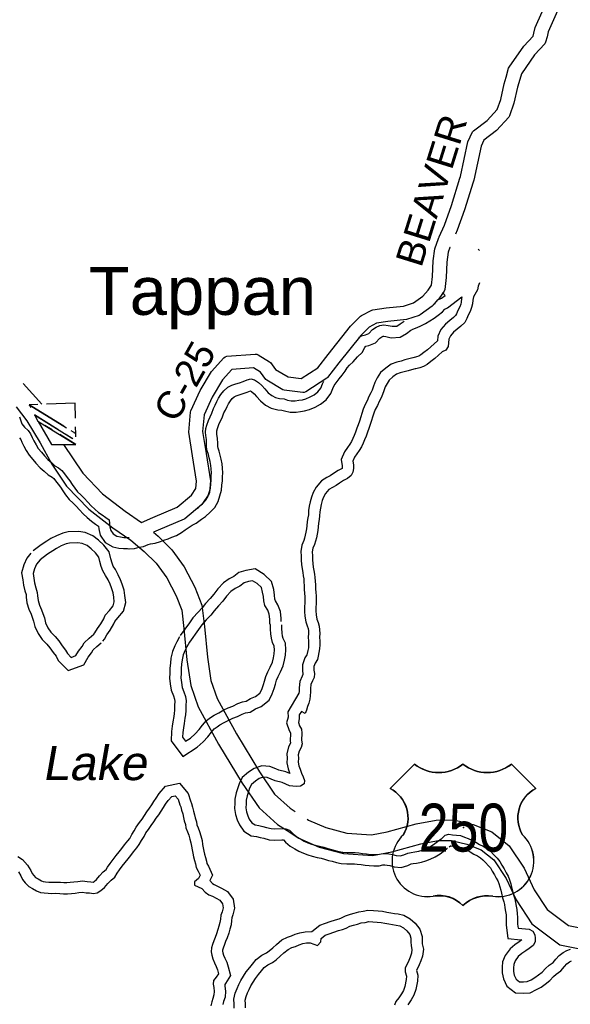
# Model space of a CAD drawing. Header units: feet. Extents: x 2324188 to 2324820, y 186207 to 186678.
# Tile 21 of 41: x 2324373 to 2324405, y 186492 to 186548. Entities that reach past the tile are written whole.
import ezdxf
from ezdxf.enums import TextEntityAlignment as Align

# ---------------------------------------------------------------- set-up
doc = ezdxf.new("R2010")
doc.units = ezdxf.units.FT
doc.header["$MEASUREMENT"] = 0
doc.linetypes.add('CENTERX2', pattern=[4, 2.5, -0.5, 0.5, -0.5])
doc.linetypes.add('waterex', pattern=[0])
for name, color, linetype in [('61', 7, 'Continuous'), ('62', 7, 'Continuous'), ('INCORPORATION', 3, 'Continuous'), ('MTEXT', 2, 'Continuous'), ('RD_X_Cells', 7, 'Continuous'), ('RT-MKR', 7, 'Continuous'), ('UT_X_Water', 133, 'waterex')]:
    doc.layers.add(name, color=color, linetype=linetype)
doc.styles.add('ARIAL', font='arial.ttf')
doc.styles.add('ROAD', font='arial.ttf', dxfattribs={"height": 400})
doc.styles.get("Standard").update_dxf_attribs({"font": 'arial.ttf'})
doc.styles.add('WATER', font='arial.ttf', dxfattribs={"oblique": 10, "height": 500})

# ---------------------------------------------------------------- blocks, each defined once
blk = doc.blocks.new('US3')
at = {"layer": '61', "color": 0, "linetype": 'Continuous'}
blk.add_lwpolyline([(-565, 888), (-874, 579), (-874, 579, -0.432186), (-706, -10), (-706, -10, 0.738096), (-328, -790), (-328, -790, -0.260744), (50, -908), (50, -908, -0.243707), (428, -790), (428, -790, 0.738096), (806, -10), (806, -10, -0.432186), (973, 579), (973, 579), (664, 888), (664, 888, -0.346154), (50, 888), (50, 888, -0.346154), (-565, 888)], format="xyb", close=True, dxfattribs=at)
at = {"layer": '61', "color": 0}
blk.add_point((57, 82), dxfattribs=at)
at = {"layer": '62', "color": 0, "linetype": 'Continuous'}
for p, q in [((-565, 888), (-874, 579)), ((973, 579), (664, 888))]:
    blk.add_line(p, q, dxfattribs=at)
for centre, major_axis, start_param, end_param in [((-258, 1278), (0, 497), 2.475104, 3.808081), ((357, 1278), (0, 497), 2.475104, 3.808081), ((-1067, 206), (0, 420), 4.173388, 5.805154), ((1166, 206), (420, 0), 2.048828, 3.680594), ((-397, -341), (453, 0), 2.321367, 4.864724), ((496, -341), (0, 453), 2.989258, 5.532614), ((-245, -1186), (0, 406), 5.470171, 6.49043), ((352, -1213), (0, 430), 6.107976, 7.064164)]:
    blk.add_ellipse(centre, major_axis=major_axis, ratio=1, start_param=start_param, end_param=end_param, dxfattribs=at)

msp = doc.modelspace()

# ---------------------------------------------------------------- linework, layer by layer
at = {"layer": 'RD_X_Cells'}
for points in [[(2324384.984, 186528.916), (2324386.601, 186529.043), (2324386.682, 186529.032), (2324386.76, 186529.004), (2324387.414, 186528.604), (2324387.471, 186528.551), (2324387.758, 186528.152), (2324388.472, 186527.732), (2324389.215, 186527.642), (2324390.171, 186528.261), (2324390.752, 186529.013), (2324392.034, 186530.631), (2324392.611, 186531.204), (2324392.661, 186531.24), (2324393.26, 186531.544), (2324393.32, 186531.563), (2324394.077, 186531.675), (2324395.062, 186531.782), (2324395.635, 186531.967), (2324396.175, 186532.354), (2324396.462, 186532.686), (2324396.662, 186532.971), (2324396.723, 186533.478), (2324396.755, 186534.369), (2324396.855, 186535.058), (2324397.066, 186535.645), (2324397.068, 186535.659), (2324397.07, 186535.664), (2324397.07, 186535.665), (2324397.083, 186535.694), (2324397.095, 186535.728), (2324397.104, 186535.74), (2324397.407, 186536.418), (2324397.795, 186537.533), (2324398.287, 186539.1), (2324398.315, 186539.19), (2324398.742, 186541.178), (2324399.009, 186541.736), (2324399.067, 186541.808), (2324399.843, 186542.401), (2324400.418, 186543.025), (2324400.615, 186543.596), (2324400.809, 186544.484), (2324400.917, 186544.862), (2324401.065, 186545.378), (2324401.093, 186545.437), (2324401.93, 186546.636), (2324402.46, 186547.208), (2324402.507, 186547.378), (2324402.587, 186547.705), (2324403.31, 186549.352)], [(2324404.011, 186548.999), (2324403.331, 186547.453), (2324403.265, 186547.181), (2324403.177, 186546.862), (2324403.131, 186546.78), (2324402.541, 186546.144), (2324401.791, 186545.069), (2324401.698, 186544.745), (2324401.698, 186544.745), (2324401.568, 186544.292), (2324401.37, 186543.384), (2324401.118, 186542.654), (2324401.076, 186542.584), (2324400.372, 186541.82), (2324399.654, 186541.271), (2324399.488, 186540.923), (2324399.073, 186538.99), (2324399.034, 186538.865), (2324398.538, 186537.287), (2324398.135, 186536.13), (2324398.033, 186535.902)], [(2324397.722, 186535.137), (2324397.716, 186535.138), (2324397.619, 186534.868), (2324397.536, 186534.299), (2324397.505, 186533.416), (2324397.421, 186532.731), (2324397.387, 186532.641), (2324397.08, 186532.204), (2324396.706, 186531.772), (2324396.017, 186531.277), (2324395.963, 186531.25), (2324395.226, 186531.013), (2324394.177, 186530.898), (2324393.529, 186530.802), (2324393.097, 186530.583), (2324392.618, 186530.108), (2324391.369, 186528.53), (2324390.729, 186527.703), (2324390.681, 186527.658), (2324389.483, 186526.883), (2324389.398, 186526.852), (2324389.307, 186526.842), (2324388.256, 186526.969), (2324388.18, 186526.995), (2324387.255, 186527.54), (2324387.195, 186527.594), (2324386.904, 186527.998), (2324386.494, 186528.249), (2324385.253, 186528.151), (2324384.736, 186527.571), (2324384.142, 186526.583), (2324383.673, 186525.559), (2324383.592, 186524.606), (2324383.794, 186523.354), (2324384.039, 186521.803), (2324383.977, 186521.132), (2324383.944, 186521.039), (2324383.542, 186520.445), (2324382.583, 186519.631), (2324382.532, 186519.6), (2324381.053, 186518.977), (2324380.784, 186518.857)], [(2324380.098, 186519.409), (2324380.742, 186519.695), (2324382.145, 186520.286), (2324382.954, 186520.973), (2324383.211, 186521.353), (2324383.25, 186521.778), (2324383.021, 186523.231), (2324382.803, 186524.576), (2324382.902, 186525.727), (2324382.919, 186525.792), (2324383.448, 186526.949), (2324384.103, 186528.038), (2324384.806, 186528.827), (2324384.889, 186528.883), (2324384.984, 186528.916)]]:
    msp.add_lwpolyline(points, dxfattribs=at)
at = {"layer": 'RD_X_Cells', "color": 2, "linetype": 'Continuous'}
for points in [[(2324373.341, 186527.36), (2324374.403, 186526.168)], [(2324372.954, 186526.029), (2324373.552, 186525.233), (2324374.322, 186523.97), (2324374.988, 186522.743), (2324375.83, 186521.497), (2324377.087, 186520.173), (2324378.471, 186519.111), (2324379.491, 186518.401), (2324380.264, 186517.763), (2324380.937, 186517.079), (2324381.547, 186516.256), (2324382.082, 186515.226), (2324382.407, 186514.399), (2324382.523, 186513.352), (2324382.697, 186511.562), (2324382.922, 186510.099), (2324383.347, 186508.88), (2324384.501, 186506.739), (2324385.847, 186504.517), (2324386.814, 186503.109), (2324387.875, 186502.15), (2324388.411, 186501.802), (2324389.084, 186501.36), (2324390.244, 186500.857), (2324391.644, 186500.496), (2324393.292, 186500.372), (2324394.4, 186500.576), (2324396.05, 186501.037), (2324397.045, 186501.232), (2324397.801, 186501.242), (2324398.687, 186501.024), (2324399.506, 186500.698), (2324400.229, 186500.123), (2324400.928, 186499.07), (2324401.5, 186497.84), (2324402.395, 186496.476), (2324403.984, 186495.268), (2324406.093, 186494.851)], [(2324375.648, 186523.863), (2324376.748, 186522.235), (2324377.875, 186521.049), (2324379.165, 186520.059), (2324380.098, 186519.409)], [(2324380.784, 186518.857), (2324381.059, 186518.63), (2324381.832, 186517.844), (2324382.546, 186516.88), (2324383.152, 186515.713), (2324383.557, 186514.683), (2324383.691, 186513.474), (2324383.863, 186511.708), (2324384.067, 186510.384), (2324384.425, 186509.355), (2324385.52, 186507.322), (2324386.834, 186505.154), (2324387.704, 186503.888), (2324388.593, 186503.084), (2324388.88, 186502.897)], [(2324389.557, 186502.454), (2324389.644, 186502.397), (2324390.626, 186501.971), (2324391.836, 186501.659), (2324393.229, 186501.555), (2324394.136, 186501.722), (2324395.778, 186502.181), (2324396.923, 186502.405), (2324397.936, 186502.418), (2324399.046, 186502.145), (2324400.101, 186501.725), (2324401.104, 186500.927), (2324401.956, 186499.646), (2324402.529, 186498.413), (2324403.266, 186497.289), (2324404.478, 186496.368), (2324406.091, 186496.048), (2324408.554, 186496.545), (2324411.306, 186497.493), (2324413.339, 186498.203)]]:
    msp.add_lwpolyline(points, dxfattribs=at)
at = {"layer": 'UT_X_Water'}
for points in [[(2324399.316, 186535.029), (2324399.388, 186534.98), (2324399.399, 186534.954)], [(2324399.4, 186533.116), (2324399.328, 186532.918), (2324399.281, 186532.706), (2324399.063, 186532.313), (2324399.016, 186532.117), (2324399, 186531.905), (2324398.954, 186531.701), (2324398.86, 186531.482), (2324398.759, 186531.27), (2324398.681, 186531.074), (2324398.556, 186530.838), (2324398.329, 186530.634), (2324398.118, 186530.469), (2324397.915, 186530.288), (2324397.743, 186530.092), (2324397.657, 186529.896), (2324397.634, 186529.684), (2324397.618, 186529.464), (2324397.486, 186529.26), (2324397.274, 186529.174), (2324397.063, 186528.977), (2324396.844, 186528.788), (2324396.626, 186528.616), (2324396.415, 186528.451), (2324396.196, 186528.332), (2324395.992, 186528.262), (2324395.773, 186528.198), (2324395.734, 186528.191)], [(2324395.46, 186530.386), (2324395.588, 186530.47), (2324395.751, 186530.521), (2324396.022, 186530.629), (2324396.313, 186530.78), (2324396.568, 186530.934), (2324396.811, 186531.084), (2324397.042, 186531.273), (2324397.287, 186531.454), (2324397.424, 186531.609), (2324397.57, 186531.676), (2324398.4, 186532.318)], [(2324398.4, 186532.318), (2324398.375, 186532.216), (2324398.36, 186532.002), (2324398.337, 186531.902), (2324398.271, 186531.748), (2324398.167, 186531.529), (2324398.094, 186531.345), (2324398.039, 186531.242), (2324397.913, 186531.129), (2324397.704, 186530.965), (2324397.455, 186530.744), (2324397.191, 186530.442), (2324397.026, 186530.064), (2324396.996, 186529.797), (2324396.632, 186529.458), (2324396.433, 186529.287), (2324396.226, 186529.123), (2324396.06, 186528.993), (2324395.934, 186528.925), (2324395.796, 186528.877), (2324395.62, 186528.826), (2324395.606, 186528.824)], [(2324396.761, 186531.869), (2324396.849, 186531.933), (2324397.028, 186532.137), (2324397.232, 186532.232), (2324397.435, 186532.389), (2324397.287, 186532.556)], [(2324392.504, 186529.991), (2324392.649, 186530.091), (2324392.884, 186530.146), (2324393.087, 186530.225), (2324393.298, 186530.445), (2324393.501, 186530.578), (2324393.705, 186530.681), (2324393.947, 186530.72), (2324394.182, 186530.674), (2324394.409, 186530.627), (2324394.675, 186530.643), (2324394.878, 186530.761), (2324395.105, 186530.926)], [(2324379.405, 186517.914), (2324379.699, 186517.919), (2324379.966, 186518.003), (2324380.224, 186518.04), (2324380.479, 186518.155), (2324380.614, 186518.188), (2324380.89, 186518.224), (2324381.179, 186518.328), (2324381.377, 186518.402), (2324381.618, 186518.477), (2324381.834, 186518.569), (2324382.094, 186518.663), (2324382.385, 186518.837), (2324382.604, 186518.998), (2324382.833, 186519.153), (2324383.004, 186519.266), (2324383.227, 186519.382), (2324383.527, 186519.598), (2324383.765, 186519.754), (2324384.026, 186519.996), (2324384.285, 186520.278), (2324384.488, 186520.621), (2324384.578, 186520.945), (2324384.676, 186521.26), (2324384.695, 186521.552), (2324384.72, 186521.79), (2324384.728, 186522.025), (2324384.745, 186522.244), (2324384.734, 186522.527), (2324384.705, 186522.769), (2324384.658, 186523.031), (2324384.598, 186523.261), (2324384.544, 186523.488), (2324384.479, 186523.663), (2324384.468, 186523.753), (2324384.468, 186523.933), (2324384.449, 186524.231), (2324384.411, 186524.45), (2324384.406, 186524.567), (2324384.413, 186524.658), (2324384.451, 186524.778), (2324384.527, 186525.008), (2324384.601, 186525.181), (2324384.713, 186525.399), (2324384.807, 186525.673), (2324384.893, 186525.84), (2324384.987, 186526.044), (2324385.069, 186526.203), (2324385.175, 186526.372), (2324385.274, 186526.507), (2324385.386, 186526.603), (2324385.499, 186526.66), (2324385.679, 186526.715), (2324385.903, 186526.782), (2324386.134, 186526.862), (2324386.323, 186526.938), (2324386.379, 186526.896), (2324386.531, 186526.774), (2324386.664, 186526.622), (2324386.889, 186526.36), (2324387.182, 186526.126), (2324387.515, 186525.954), (2324387.879, 186525.86), (2324388.115, 186525.838), (2324388.268, 186525.791), (2324388.585, 186525.71), (2324388.934, 186525.723), (2324389.183, 186525.76), (2324389.412, 186525.796), (2324389.701, 186525.863), (2324390.025, 186526.011), (2324390.314, 186526.171), (2324390.644, 186526.42), (2324390.908, 186526.778), (2324391.025, 186527.081), (2324391.103, 186527.249), (2324391.21, 186527.389), (2324391.397, 186527.617), (2324391.556, 186527.841), (2324391.726, 186528.054), (2324391.851, 186528.26), (2324391.97, 186528.41), (2324392.188, 186528.6), (2324392.437, 186528.875), (2324392.711, 186529.129), (2324392.857, 186529.412), (2324392.901, 186529.48), (2324392.914, 186529.489), (2324393.075, 186529.527), (2324393.454, 186529.674), (2324393.714, 186529.945), (2324393.825, 186530.018), (2324393.907, 186530.059), (2324393.936, 186530.064), (2324394.054, 186530.04), (2324394.363, 186529.977), (2324394.867, 186530.008), (2324395.231, 186530.219), (2324395.485, 186530.404)], [(2324395.593, 186528.821), (2324395.367, 186528.77), (2324395.135, 186528.707), (2324394.924, 186528.639), (2324394.68, 186528.579), (2324394.362, 186528.456), (2324394.062, 186528.243), (2324393.755, 186527.981), (2324393.563, 186527.679), (2324393.426, 186527.415), (2324393.338, 186527.157), (2324393.268, 186526.981), (2324393.198, 186526.816), (2324393.088, 186526.619), (2324392.987, 186526.374), (2324392.868, 186526.16), (2324392.758, 186525.889), (2324392.542, 186525.213), (2324392.467, 186524.992), (2324392.4, 186524.798), (2324392.318, 186524.58), (2324392.242, 186524.382), (2324392.175, 186524.214), (2324392.089, 186524.041), (2324392.003, 186523.896), (2324391.86, 186523.707), (2324391.692, 186523.444), (2324391.507, 186523.009), (2324391.56, 186522.644), (2324391.563, 186522.545), (2324391.555, 186522.5), (2324391.519, 186522.472), (2324391.325, 186522.381), (2324391.059, 186522.206), (2324390.872, 186522.082), (2324390.688, 186521.976), (2324390.371, 186521.799), (2324390.074, 186521.425), (2324389.903, 186521.129), (2324389.804, 186520.851), (2324389.739, 186520.599), (2324389.685, 186520.354), (2324389.647, 186520.094), (2324389.631, 186519.858), (2324389.607, 186519.688), (2324389.563, 186519.468), (2324389.546, 186519.222), (2324389.526, 186519.052), (2324389.492, 186518.858), (2324389.457, 186518.681), (2324389.418, 186518.52), (2324389.374, 186518.38), (2324389.26, 186518.121), (2324389.205, 186517.761), (2324389.224, 186517.492), (2324389.224, 186517.259), (2324389.234, 186517.017), (2324389.271, 186516.76), (2324389.305, 186516.548), (2324389.342, 186516.357), (2324389.362, 186516.196), (2324389.377, 186516.004), (2324389.398, 186515.81), (2324389.398, 186515.601), (2324389.417, 186515.351), (2324389.438, 186515.179), (2324389.438, 186515.02), (2324389.425, 186514.817), (2324389.407, 186514.591), (2324389.408, 186514.32), (2324389.437, 186514.05), (2324389.488, 186513.734), (2324389.57, 186513.499), (2324389.61, 186513.352), (2324389.63, 186513.22), (2324389.636, 186513.069), (2324389.628, 186512.858), (2324389.637, 186512.619), (2324389.637, 186512.437), (2324389.631, 186512.253), (2324389.601, 186512.091), (2324389.568, 186511.915), (2324389.549, 186511.847), (2324389.429, 186511.67), (2324389.289, 186511.279), (2324389.304, 186510.924), (2324389.323, 186510.763), (2324389.32, 186510.717), (2324389.283, 186510.633), (2324389.138, 186510.331), (2324389.098, 186509.953), (2324389.106, 186509.756), (2324389.095, 186509.647), (2324388.467, 186508.596)], [(2324395.734, 186528.191), (2324395.523, 186528.143), (2324395.32, 186528.088), (2324395.101, 186528.017), (2324394.874, 186527.962), (2324394.67, 186527.883), (2324394.459, 186527.733), (2324394.248, 186527.553), (2324394.123, 186527.356), (2324394.022, 186527.16), (2324393.944, 186526.933), (2324393.866, 186526.737), (2324393.78, 186526.532), (2324393.671, 186526.336), (2324393.569, 186526.093), (2324393.452, 186525.881), (2324393.366, 186525.669), (2324393.156, 186525.01), (2324393.078, 186524.783), (2324393.007, 186524.579), (2324392.922, 186524.351), (2324392.844, 186524.147), (2324392.766, 186523.951), (2324392.656, 186523.731), (2324392.539, 186523.535), (2324392.391, 186523.338), (2324392.266, 186523.142), (2324392.172, 186522.922), (2324392.204, 186522.703), (2324392.212, 186522.499), (2324392.173, 186522.287), (2324392.079, 186522.091), (2324391.86, 186521.918), (2324391.641, 186521.816), (2324391.415, 186521.666), (2324391.211, 186521.533), (2324391.008, 186521.415), (2324390.797, 186521.297), (2324390.609, 186521.061), (2324390.492, 186520.857), (2324390.422, 186520.661), (2324390.367, 186520.449), (2324390.321, 186520.237), (2324390.29, 186520.026), (2324390.274, 186519.79), (2324390.243, 186519.578), (2324390.204, 186519.382), (2324390.189, 186519.163), (2324390.166, 186518.959), (2324390.127, 186518.739), (2324390.088, 186518.543), (2324390.041, 186518.347), (2324389.979, 186518.151), (2324389.885, 186517.939), (2324389.854, 186517.735), (2324389.87, 186517.515), (2324389.87, 186517.272), (2324389.878, 186517.076), (2324389.91, 186516.857), (2324389.941, 186516.661), (2324389.981, 186516.457), (2324390.004, 186516.261), (2324390.02, 186516.065), (2324390.044, 186515.846), (2324390.044, 186515.626), (2324390.06, 186515.414), (2324390.084, 186515.218), (2324390.084, 186514.999), (2324390.069, 186514.771), (2324390.053, 186514.567), (2324390.054, 186514.356), (2324390.077, 186514.136), (2324390.117, 186513.893), (2324390.187, 186513.689), (2324390.242, 186513.486), (2324390.274, 186513.282), (2324390.282, 186513.07), (2324390.274, 186512.858), (2324390.282, 186512.631), (2324390.283, 186512.427), (2324390.275, 186512.184), (2324390.236, 186511.972), (2324390.197, 186511.768), (2324390.143, 186511.572), (2324390.01, 186511.376), (2324389.94, 186511.18), (2324389.948, 186510.976), (2324389.972, 186510.78), (2324389.956, 186510.56), (2324389.87, 186510.364), (2324389.769, 186510.152), (2324389.746, 186509.932), (2324389.754, 186509.736), (2324389.73, 186509.509), (2324389.707, 186509.305), (2324389.661, 186509.093), (2324389.575, 186508.889), (2324389.52, 186508.693), (2324389.442, 186508.489), (2324389.231, 186508.614), (2324389.114, 186508.418)], [(2324383.194, 186520.152), (2324383.365, 186520.264), (2324383.568, 186520.453), (2324383.763, 186520.665), (2324383.888, 186520.877), (2324383.958, 186521.128), (2324384.036, 186521.379), (2324384.052, 186521.606), (2324384.075, 186521.834), (2324384.083, 186522.061), (2324384.098, 186522.257), (2324384.09, 186522.477), (2324384.066, 186522.673), (2324384.027, 186522.892), (2324383.972, 186523.104), (2324383.925, 186523.3), (2324383.846, 186523.511), (2324383.822, 186523.715), (2324383.822, 186523.911), (2324383.806, 186524.154), (2324383.767, 186524.382), (2324383.759, 186524.578), (2324383.774, 186524.782), (2324383.837, 186524.978), (2324383.922, 186525.237), (2324384.016, 186525.456), (2324384.118, 186525.653), (2324384.211, 186525.927), (2324384.313, 186526.123), (2324384.406, 186526.328), (2324384.508, 186526.524), (2324384.641, 186526.736), (2324384.797, 186526.948), (2324385.024, 186527.144), (2324385.258, 186527.262), (2324385.493, 186527.333), (2324385.704, 186527.396), (2324385.907, 186527.467), (2324386.142, 186527.562), (2324386.345, 186527.617), (2324386.557, 186527.57), (2324386.776, 186527.406), (2324386.98, 186527.242), (2324387.152, 186527.046), (2324387.34, 186526.827), (2324387.536, 186526.67), (2324387.747, 186526.561), (2324387.99, 186526.499), (2324388.24, 186526.476), (2324388.444, 186526.413), (2324388.655, 186526.359), (2324388.874, 186526.367), (2324389.085, 186526.399), (2324389.289, 186526.43), (2324389.492, 186526.478), (2324389.735, 186526.588), (2324389.961, 186526.714), (2324390.18, 186526.879), (2324390.336, 186527.091), (2324390.43, 186527.334), (2324390.504, 186527.493)], [(2324373.132, 186525.453), (2324373.273, 186525.061), (2324373.43, 186524.857), (2324373.626, 186524.677), (2324373.767, 186524.474), (2324373.861, 186524.27), (2324373.955, 186524.074), (2324374.081, 186523.847), (2324374.206, 186523.643), (2324374.394, 186523.424), (2324374.559, 186523.22), (2324374.755, 186523.009), (2324374.966, 186522.837), (2324375.162, 186522.657), (2324375.366, 186522.54), (2324375.561, 186522.391), (2324375.71, 186522.187), (2324375.867, 186521.992), (2324376.008, 186521.796), (2324376.141, 186521.584), (2324376.29, 186521.381), (2324376.447, 186521.169), (2324376.643, 186520.989), (2324376.838, 186520.794), (2324377.042, 186520.574), (2324377.23, 186520.371), (2324377.434, 186520.183), (2324377.653, 186519.987), (2324377.857, 186519.847), (2324378.06, 186519.698), (2324378.256, 186519.557), (2324378.272, 186519.353), (2324378.296, 186519.157), (2324378.343, 186518.953), (2324378.476, 186518.758), (2324378.695, 186518.625), (2324378.899, 186518.586), (2324379.102, 186518.563), (2324379.306, 186518.563), (2324379.394, 186518.56)], [(2324373.136, 186524.25), (2324373.204, 186524.152), (2324373.277, 186523.995), (2324373.381, 186523.778), (2324373.523, 186523.521), (2324373.683, 186523.261), (2324373.898, 186523.011), (2324374.07, 186522.797), (2324374.312, 186522.537), (2324374.543, 186522.348), (2324374.777, 186522.133), (2324375.008, 186522), (2324375.096, 186521.933), (2324375.197, 186521.795), (2324375.352, 186521.601), (2324375.472, 186521.434), (2324375.607, 186521.221), (2324375.77, 186520.998), (2324375.965, 186520.735), (2324376.196, 186520.523), (2324376.373, 186520.345), (2324376.568, 186520.135), (2324376.773, 186519.913), (2324377, 186519.704), (2324377.253, 186519.479), (2324377.483, 186519.32), (2324377.639, 186519.206), (2324377.659, 186519.045), (2324377.741, 186518.69), (2324378.021, 186518.278), (2324378.46, 186518.012), (2324378.802, 186517.947), (2324379.066, 186517.917), (2324379.295, 186517.917), (2324379.371, 186517.915)], [(2324377.903, 186512.636), (2324377.984, 186512.742), (2324378.127, 186512.994), (2324378.32, 186513.263), (2324378.521, 186513.62), (2324378.585, 186513.761), (2324378.761, 186513.96), (2324379.076, 186514.35), (2324379.199, 186514.832), (2324379.159, 186515.234), (2324379.106, 186515.543), (2324378.998, 186515.885), (2324378.905, 186516.13), (2324378.773, 186516.423), (2324378.609, 186516.717), (2324378.48, 186516.925), (2324378.422, 186517.093), (2324378.356, 186517.34), (2324378.256, 186517.734), (2324377.944, 186518.114), (2324377.657, 186518.396), (2324377.32, 186518.659), (2324376.882, 186518.837), (2324376.501, 186518.894), (2324375.918, 186518.869), (2324375.605, 186518.805), (2324375.243, 186518.656), (2324374.934, 186518.488), (2324374.706, 186518.349), (2324374.376, 186518.141), (2324373.921, 186517.8)], [(2324377.389, 186513.027), (2324377.443, 186513.099), (2324377.582, 186513.343), (2324377.775, 186513.612), (2324377.944, 186513.911), (2324378.036, 186514.116), (2324378.268, 186514.377), (2324378.485, 186514.646), (2324378.545, 186514.882), (2324378.519, 186515.148), (2324378.477, 186515.39), (2324378.388, 186515.672), (2324378.308, 186515.883), (2324378.196, 186516.132), (2324378.052, 186516.389), (2324377.893, 186516.646), (2324377.804, 186516.904), (2324377.731, 186517.178), (2324377.665, 186517.436), (2324377.467, 186517.677), (2324377.23, 186517.909), (2324376.993, 186518.095), (2324376.71, 186518.21), (2324376.467, 186518.246), (2324375.997, 186518.226), (2324375.794, 186518.184), (2324375.521, 186518.072), (2324375.256, 186517.928), (2324375.046, 186517.8), (2324374.743, 186517.609), (2324374.308, 186517.283)], [(2324373.789, 186517.667), (2324373.565, 186517.365), (2324373.376, 186517.001), (2324373.258, 186516.533), (2324373.32, 186516.139), (2324373.365, 186515.834), (2324373.442, 186515.503), (2324373.509, 186515.289), (2324373.522, 186515.142), (2324373.563, 186514.827), (2324373.663, 186514.454), (2324373.798, 186514.175), (2324373.854, 186514), (2324373.942, 186513.765), (2324374.014, 186513.465), (2324374.199, 186513.072), (2324374.427, 186512.732), (2324374.692, 186512.464), (2324374.873, 186512.255), (2324375.056, 186511.979), (2324375.224, 186511.766), (2324375.344, 186511.532), (2324375.924, 186510.942), (2324376.802, 186511.279), (2324377.056, 186511.708), (2324377.242, 186511.968), (2324377.342, 186512.124), (2324377.547, 186512.322), (2324377.798, 186512.528)], [(2324374.308, 186517.283), (2324374.115, 186517.022), (2324373.984, 186516.77), (2324373.916, 186516.503), (2324373.958, 186516.237), (2324374, 186515.955), (2324374.066, 186515.673), (2324374.147, 186515.416), (2324374.164, 186515.212), (2324374.198, 186514.954), (2324374.272, 186514.68), (2324374.4, 186514.415), (2324374.464, 186514.212), (2324374.561, 186513.954), (2324374.626, 186513.68), (2324374.762, 186513.392), (2324374.929, 186513.143), (2324375.167, 186512.902), (2324375.389, 186512.646), (2324375.579, 186512.358), (2324375.77, 186512.117), (2324375.874, 186511.914), (2324376.087, 186511.697), (2324376.36, 186511.802), (2324376.514, 186512.062), (2324376.707, 186512.33), (2324376.838, 186512.536), (2324377.117, 186512.805), (2324377.389, 186513.027)], [(2324388.075, 186513.756), (2324388.083, 186513.917), (2324388.033, 186514.32), (2324387.895, 186514.696), (2324387.746, 186514.932), (2324387.72, 186515.036), (2324387.704, 186515.251), (2324387.651, 186515.573), (2324387.52, 186516.038), (2324387.102, 186516.434), (2324386.587, 186516.765), (2324386.055, 186516.673), (2324385.669, 186516.553), (2324385.368, 186516.319), (2324385.117, 186516.19), (2324384.787, 186515.958), (2324384.453, 186515.628), (2324384.227, 186515.311), (2324384.021, 186515.065), (2324383.756, 186514.777), (2324383.568, 186514.532), (2324383.331, 186514.289), (2324383.041, 186513.966), (2324382.836, 186513.678), (2324382.313, 186512.953)], [(2324387.463, 186513.542), (2324387.422, 186513.634), (2324387.435, 186513.893), (2324387.401, 186514.167), (2324387.312, 186514.409), (2324387.145, 186514.674), (2324387.08, 186514.932), (2324387.062, 186515.175), (2324387.02, 186515.433), (2324386.947, 186515.691), (2324386.702, 186515.924), (2324386.449, 186516.086), (2324386.207, 186516.044), (2324385.973, 186515.971), (2324385.716, 186515.772), (2324385.452, 186515.636), (2324385.203, 186515.461), (2324384.947, 186515.208), (2324384.739, 186514.915), (2324384.506, 186514.639), (2324384.251, 186514.361), (2324384.058, 186514.109), (2324383.802, 186513.847), (2324383.546, 186513.562), (2324383.361, 186513.302), (2324382.836, 186512.575)], [(2324382.269, 186512.884), (2324382.113, 186512.599), (2324382.005, 186512.367), (2324381.876, 186512.044), (2324381.777, 186511.662), (2324381.751, 186511.371), (2324381.728, 186511.089), (2324381.723, 186510.806), (2324381.708, 186510.508), (2324381.749, 186510.186), (2324381.793, 186509.821), (2324381.923, 186509.5), (2324381.985, 186509.32), (2324382.003, 186509.184), (2324381.992, 186508.973), (2324381.988, 186508.692), (2324381.977, 186508.496), (2324381.946, 186508.33), (2324381.9, 186508.026), (2324381.862, 186507.769), (2324381.822, 186507.463), (2324381.797, 186506.932), (2324382.46, 186506.035), (2324383.282, 186506.564), (2324383.629, 186506.869), (2324383.887, 186507.161), (2324384.091, 186507.425), (2324384.247, 186507.608), (2324384.416, 186507.731), (2324384.584, 186507.843), (2324384.825, 186507.974), (2324385.088, 186508.12), (2324385.313, 186508.219), (2324385.578, 186508.329), (2324385.848, 186508.464), (2324386.037, 186508.53), (2324386.31, 186508.575), (2324386.62, 186508.763), (2324386.941, 186508.892), (2324387.385, 186509.25), (2324387.559, 186509.609), (2324387.684, 186509.93), (2324387.756, 186510.164), (2324387.818, 186510.406), (2324387.899, 186510.609), (2324388.03, 186510.87), (2324388.186, 186511.21), (2324388.277, 186511.538), (2324388.325, 186511.835), (2324388.342, 186512.137), (2324388.325, 186512.511), (2324388.194, 186512.787), (2324388.153, 186512.923), (2324388.134, 186513.11), (2324388.117, 186513.349), (2324388.108, 186513.568)], [(2324382.836, 186512.575), (2324382.69, 186512.307), (2324382.598, 186512.11), (2324382.491, 186511.842), (2324382.416, 186511.552), (2324382.395, 186511.316), (2324382.374, 186511.057), (2324382.369, 186510.783), (2324382.356, 186510.532), (2324382.39, 186510.266), (2324382.424, 186509.984), (2324382.528, 186509.726), (2324382.617, 186509.469), (2324382.651, 186509.21), (2324382.638, 186508.952), (2324382.633, 186508.669), (2324382.62, 186508.418), (2324382.583, 186508.222), (2324382.539, 186507.931), (2324382.502, 186507.68), (2324382.466, 186507.406), (2324382.453, 186507.131), (2324382.62, 186506.905), (2324382.892, 186507.081), (2324383.171, 186507.327), (2324383.388, 186507.572), (2324383.589, 186507.833), (2324383.806, 186508.086), (2324384.047, 186508.261), (2324384.249, 186508.396), (2324384.514, 186508.54), (2324384.802, 186508.7), (2324385.059, 186508.812), (2324385.309, 186508.917), (2324385.597, 186509.061), (2324385.878, 186509.158), (2324386.081, 186509.191), (2324386.33, 186509.343), (2324386.611, 186509.456), (2324386.867, 186509.662), (2324386.967, 186509.867), (2324387.074, 186510.143), (2324387.134, 186510.339), (2324387.202, 186510.606), (2324387.309, 186510.874), (2324387.447, 186511.15), (2324387.577, 186511.433), (2324387.645, 186511.677), (2324387.682, 186511.905), (2324387.695, 186512.14), (2324387.685, 186512.352), (2324387.589, 186512.554), (2324387.517, 186512.797), (2324387.49, 186513.055), (2324387.472, 186513.314), (2324387.463, 186513.542)], [(2324388.467, 186508.596), (2324388.468, 186508.28), (2324388.387, 186507.967), (2324388.527, 186507.531), (2324388.61, 186507.384), (2324388.614, 186507.353), (2324388.582, 186506.932), (2324388.608, 186506.792), (2324388.49, 186506.579), (2324388.405, 186506.194), (2324388.415, 186505.931), (2324388.406, 186505.672), (2324388.468, 186505.339), (2324388.554, 186505.101), (2324388.569, 186505.056), (2324388.349, 186505.157), (2324387.943, 186505.25), (2324387.766, 186505.332), (2324387.423, 186505.465), (2324386.964, 186505.511), (2324386.537, 186505.358), (2324386.212, 186505.148), (2324385.856, 186504.827), (2324385.678, 186504.468), (2324385.604, 186504.238), (2324385.504, 186503.963), (2324385.439, 186503.605), (2324385.431, 186503.364), (2324385.411, 186503.072), (2324385.461, 186502.714), (2324385.57, 186502.41), (2324385.69, 186502.136), (2324385.941, 186501.775), (2324386.361, 186501.506), (2324386.673, 186501.459), (2324386.871, 186501.411), (2324387.08, 186501.359), (2324387.392, 186501.275), (2324387.702, 186501.252), (2324388.124, 186501.269), (2324388.207, 186501.263), (2324388.318, 186501.147), (2324388.599, 186500.908), (2324388.851, 186500.763), (2324389.088, 186500.623), (2324389.354, 186500.501), (2324389.602, 186500.418), (2324389.845, 186500.34), (2324390.124, 186500.271), (2324390.356, 186500.219), (2324390.557, 186500.162), (2324390.781, 186500.098), (2324390.988, 186500.043), (2324391.24, 186499.974), (2324391.506, 186499.925), (2324391.818, 186499.895), (2324392.084, 186499.904), (2324392.263, 186499.905), (2324392.423, 186499.886), (2324392.651, 186499.855), (2324392.864, 186499.832), (2324393.11, 186499.799), (2324393.364, 186499.781), (2324393.665, 186499.782), (2324393.891, 186499.834), (2324394, 186499.842), (2324394.123, 186499.828), (2324394.287, 186499.799), (2324394.532, 186499.727), (2324394.938, 186499.699), (2324395.303, 186499.808), (2324395.501, 186499.897), (2324395.607, 186499.918), (2324395.806, 186499.941), (2324396.084, 186499.991), (2324396.342, 186500.071), (2324396.594, 186500.166), (2324396.874, 186500.296), (2324397.15, 186500.471), (2324397.394, 186500.665), (2324397.563, 186500.79), (2324397.577, 186500.798)], [(2324389.114, 186508.418), (2324389.114, 186508.198), (2324389.059, 186507.986), (2324389.122, 186507.791), (2324389.232, 186507.595), (2324389.263, 186507.375), (2324389.233, 186506.967), (2324389.272, 186506.756), (2324389.21, 186506.544), (2324389.1, 186506.348), (2324389.054, 186506.136), (2324389.062, 186505.932), (2324389.054, 186505.72), (2324389.093, 186505.509), (2324389.164, 186505.313), (2324389.243, 186505.078), (2324389.329, 186504.866), (2324389.415, 186504.67), (2324389.392, 186504.474), (2324389.181, 186504.332), (2324388.97, 186504.316), (2324388.75, 186504.332), (2324388.547, 186504.363), (2324388.343, 186504.449), (2324388.14, 186504.542), (2324387.733, 186504.636), (2324387.514, 186504.737), (2324387.271, 186504.831), (2324387.044, 186504.854), (2324386.825, 186504.775), (2324386.606, 186504.634), (2324386.38, 186504.429), (2324386.278, 186504.225), (2324386.216, 186504.029), (2324386.13, 186503.794), (2324386.083, 186503.535), (2324386.076, 186503.331), (2324386.06, 186503.096), (2324386.092, 186502.868), (2324386.17, 186502.649), (2324386.257, 186502.453), (2324386.398, 186502.249), (2324386.593, 186502.124), (2324386.797, 186502.093), (2324387.024, 186502.039), (2324387.243, 186501.984), (2324387.501, 186501.914), (2324387.713, 186501.899), (2324388.135, 186501.915), (2324388.346, 186501.9), (2324388.558, 186501.83), (2324388.761, 186501.619), (2324388.973, 186501.439), (2324389.176, 186501.321), (2324389.388, 186501.196), (2324389.591, 186501.102), (2324389.803, 186501.032), (2324390.022, 186500.962), (2324390.272, 186500.9), (2324390.515, 186500.845), (2324390.734, 186500.783), (2324390.953, 186500.721), (2324391.157, 186500.666), (2324391.384, 186500.604), (2324391.595, 186500.565), (2324391.838, 186500.542), (2324392.072, 186500.55), (2324392.299, 186500.551), (2324392.503, 186500.527), (2324392.73, 186500.496), (2324392.941, 186500.473), (2324393.176, 186500.442), (2324393.387, 186500.427), (2324393.59, 186500.427), (2324393.794, 186500.475), (2324394.013, 186500.491), (2324394.216, 186500.468), (2324394.436, 186500.429), (2324394.647, 186500.367), (2324394.866, 186500.351), (2324395.077, 186500.414), (2324395.304, 186500.517), (2324395.507, 186500.556), (2324395.711, 186500.58), (2324395.93, 186500.62), (2324396.133, 186500.683), (2324396.344, 186500.762), (2324396.563, 186500.864), (2324396.774, 186500.998), (2324397.001, 186501.178), (2324397.204, 186501.328), (2324397.243, 186501.351)], [(2324373.04, 186500.315), (2324373.311, 186500.142), (2324373.597, 186499.82), (2324373.782, 186499.515), (2324373.856, 186499.349), (2324373.948, 186499.24), (2324374.058, 186499.125), (2324374.198, 186499.05), (2324374.392, 186498.937), (2324374.494, 186498.897), (2324374.627, 186498.878), (2324374.813, 186498.858), (2324374.977, 186498.853), (2324375.197, 186498.861), (2324375.487, 186498.843), (2324375.673, 186498.823), (2324375.836, 186498.829), (2324376.03, 186498.843), (2324376.242, 186498.873), (2324376.465, 186498.899), (2324376.742, 186498.921), (2324376.995, 186498.892), (2324377.219, 186498.875), (2324377.338, 186498.854), (2324377.392, 186498.888), (2324377.53, 186499.01), (2324377.71, 186499.206), (2324377.92, 186499.435), (2324378.093, 186499.577), (2324378.171, 186499.703), (2324378.308, 186499.918), (2324378.478, 186500.152), (2324378.661, 186500.377), (2324378.831, 186500.587), (2324378.977, 186500.77), (2324379.132, 186500.984), (2324379.326, 186501.21), (2324379.428, 186501.352), (2324379.546, 186501.567), (2324379.687, 186501.783), (2324379.796, 186502.002), (2324379.982, 186502.258), (2324380.139, 186502.461), (2324380.269, 186502.654), (2324380.407, 186502.874), (2324380.554, 186503.08), (2324380.684, 186503.271), (2324380.814, 186503.46), (2324380.932, 186503.658), (2324381.116, 186503.921), (2324381.481, 186504.33), (2324382.28, 186504.516), (2324382.758, 186503.918), (2324382.908, 186503.499)], [(2324373.076, 186499.434), (2324373.209, 186499.215), (2324373.303, 186499.003), (2324373.468, 186498.807), (2324373.664, 186498.604), (2324373.883, 186498.487), (2324374.11, 186498.354), (2324374.329, 186498.268), (2324374.548, 186498.237), (2324374.767, 186498.214), (2324374.978, 186498.206), (2324375.19, 186498.215), (2324375.432, 186498.199), (2324375.651, 186498.176), (2324375.87, 186498.184), (2324376.097, 186498.2), (2324376.324, 186498.232), (2324376.528, 186498.256), (2324376.731, 186498.272), (2324376.935, 186498.249), (2324377.138, 186498.234), (2324377.357, 186498.195), (2324377.576, 186498.242), (2324377.779, 186498.368), (2324377.983, 186498.549), (2324378.186, 186498.769), (2324378.366, 186498.965), (2324378.585, 186499.146), (2324378.717, 186499.358), (2324378.842, 186499.554), (2324378.991, 186499.758), (2324379.163, 186499.97), (2324379.334, 186500.182), (2324379.491, 186500.379), (2324379.639, 186500.583), (2324379.835, 186500.811), (2324379.975, 186501.007), (2324380.1, 186501.235), (2324380.249, 186501.462), (2324380.35, 186501.666), (2324380.498, 186501.87), (2324380.663, 186502.082), (2324380.811, 186502.302), (2324380.944, 186502.514), (2324381.084, 186502.71), (2324381.217, 186502.907), (2324381.358, 186503.111), (2324381.475, 186503.307), (2324381.623, 186503.519), (2324381.826, 186503.747), (2324382.03, 186503.794), (2324382.187, 186503.599), (2324382.3, 186503.281)], [(2324382.3, 186503.281), (2324382.344, 186503.16), (2324382.391, 186502.964), (2324382.454, 186502.76), (2324382.493, 186502.556), (2324382.548, 186502.352), (2324382.611, 186502.156), (2324382.642, 186501.96), (2324382.729, 186501.733), (2324382.799, 186501.537), (2324382.87, 186501.318), (2324382.925, 186501.106), (2324382.956, 186500.902), (2324382.996, 186500.699), (2324383.027, 186500.503), (2324383.074, 186500.299), (2324383.129, 186500.087), (2324383.184, 186499.891), (2324383.232, 186499.687), (2324383.341, 186499.484), (2324383.443, 186499.257), (2324383.35, 186499.06), (2324383.123, 186498.88), (2324383.131, 186498.684), (2324383.342, 186498.59), (2324383.546, 186498.488), (2324383.734, 186498.277), (2324383.953, 186498.136), (2324384.157, 186498.05), (2324384.368, 186497.933), (2324384.58, 186497.824), (2324384.721, 186497.62), (2324384.76, 186497.393), (2324384.706, 186497.157), (2324384.635, 186496.961), (2324384.604, 186496.734), (2324384.581, 186496.538), (2324384.527, 186496.341), (2324384.464, 186496.137), (2324384.386, 186495.894), (2324384.3, 186495.69), (2324384.238, 186495.494), (2324384.16, 186495.29), (2324384.098, 186495.094), (2324384.074, 186494.874), (2324384.114, 186494.67), (2324384.169, 186494.467), (2324384.271, 186494.232), (2324384.373, 186494.036), (2324384.435, 186493.84), (2324384.491, 186493.62), (2324384.366, 186493.424), (2324384.217, 186493.228), (2324384.202, 186493.024), (2324384.225, 186492.828), (2324384.249, 186492.608), (2324384.234, 186492.404), (2324384.171, 186492.208), (2324384.117, 186492.012), (2324384.062, 186491.777)], [(2324382.909, 186503.497), (2324382.964, 186503.344), (2324383.014, 186503.135), (2324383.081, 186502.917), (2324383.123, 186502.702), (2324383.168, 186502.535), (2324383.241, 186502.307), (2324383.269, 186502.128), (2324383.334, 186501.957), (2324383.411, 186501.746), (2324383.49, 186501.498), (2324383.558, 186501.237), (2324383.593, 186501.013), (2324383.632, 186500.811), (2324383.662, 186500.627), (2324383.702, 186500.453), (2324383.753, 186500.256), (2324383.81, 186500.051), (2324383.841, 186499.918), (2324383.921, 186499.77), (2324384.155, 186499.248), (2324384.008, 186498.94), (2324384.158, 186498.772), (2324384.256, 186498.71), (2324384.44, 186498.632), (2324384.673, 186498.502), (2324385.019, 186498.323), (2324385.333, 186497.871), (2324385.419, 186497.374), (2324385.326, 186496.975), (2324385.266, 186496.807), (2324385.245, 186496.652), (2324385.217, 186496.412), (2324385.147, 186496.16), (2324385.081, 186495.944), (2324384.993, 186495.67), (2324384.907, 186495.467), (2324384.848, 186495.281), (2324384.77, 186495.077), (2324384.733, 186494.961), (2324384.727, 186494.902), (2324384.743, 186494.816), (2324384.78, 186494.68), (2324384.854, 186494.51), (2324384.971, 186494.285), (2324385.057, 186494.017), (2324385.185, 186493.508), (2324384.896, 186493.055), (2324384.855, 186493.001), (2324384.867, 186492.901), (2324384.898, 186492.619), (2324384.872, 186492.28), (2324384.79, 186492.024), (2324384.743, 186491.853)], [(2324397.243, 186501.351), (2324397.447, 186501.532), (2324397.658, 186501.587), (2324397.869, 186501.564), (2324398.08, 186501.533), (2324398.323, 186501.518), (2324398.55, 186501.432), (2324398.761, 186501.354), (2324398.973, 186501.253), (2324399.192, 186501.143), (2324399.403, 186501.01), (2324399.607, 186500.909), (2324399.818, 186500.768), (2324400.022, 186500.627), (2324400.21, 186500.424), (2324400.406, 186500.22), (2324400.563, 186500.024), (2324400.672, 186499.821), (2324400.813, 186499.609), (2324400.931, 186499.382), (2324401.033, 186499.186), (2324401.111, 186498.982), (2324401.182, 186498.763), (2324401.237, 186498.559), (2324401.284, 186498.363), (2324401.339, 186498.128), (2324401.41, 186497.908), (2324401.465, 186497.689), (2324401.489, 186497.477), (2324401.528, 186497.281), (2324401.56, 186497.046), (2324401.576, 186496.85), (2324401.576, 186496.442), (2324401.6, 186496.223), (2324401.811, 186496.2), (2324402.03, 186496.184), (2324402.234, 186496.169), (2324402.453, 186496.044), (2324402.555, 186495.84), (2324402.586, 186495.644), (2324402.587, 186495.44), (2324402.462, 186495.236), (2324402.243, 186495.063), (2324402.039, 186494.922), (2324401.82, 186494.765), (2324401.617, 186494.6), (2324401.438, 186494.348), (2324401.36, 186494.144), (2324401.344, 186493.948), (2324401.337, 186493.737), (2324401.384, 186493.541), (2324401.486, 186493.313), (2324401.689, 186493.157), (2324401.908, 186493.149), (2324402.127, 186493.166), (2324402.346, 186493.276), (2324402.565, 186493.402), (2324402.776, 186493.551), (2324402.98, 186493.7), (2324403.167, 186493.912), (2324403.386, 186494.109), (2324403.605, 186494.258), (2324403.769, 186494.455), (2324403.949, 186494.659), (2324404.176, 186494.832), (2324404.379, 186494.95), (2324404.59, 186495.028)], [(2324397.673, 186500.869), (2324397.74, 186500.929), (2324397.787, 186500.923), (2324398.013, 186500.89), (2324398.186, 186500.879), (2324398.324, 186500.827), (2324398.509, 186500.759), (2324398.689, 186500.672), (2324398.875, 186500.579), (2324399.087, 186500.446), (2324399.283, 186500.349), (2324399.456, 186500.233), (2324399.596, 186500.136), (2324399.74, 186499.98), (2324399.92, 186499.793), (2324400.022, 186499.666), (2324400.118, 186499.487), (2324400.256, 186499.28), (2324400.358, 186499.084), (2324400.443, 186498.92), (2324400.502, 186498.767), (2324400.563, 186498.58), (2324400.611, 186498.399), (2324400.656, 186498.214), (2324400.716, 186497.955), (2324400.789, 186497.731), (2324400.828, 186497.574), (2324400.85, 186497.378), (2324400.891, 186497.175), (2324400.917, 186496.977), (2324400.93, 186496.824), (2324400.93, 186496.407), (2324401.013, 186495.637), (2324401.753, 186495.556), (2324401.814, 186495.552), (2324401.666, 186495.449), (2324401.428, 186495.278), (2324401.143, 186495.046), (2324400.864, 186494.657), (2324400.723, 186494.288), (2324400.699, 186493.985), (2324400.688, 186493.671), (2324400.77, 186493.331), (2324400.963, 186492.9), (2324401.46, 186492.519), (2324401.921, 186492.503), (2324402.303, 186492.531), (2324402.653, 186492.707), (2324402.914, 186492.857), (2324403.154, 186493.027), (2324403.418, 186493.221), (2324403.626, 186493.457), (2324403.786, 186493.6), (2324404.043, 186493.775), (2324404.259, 186494.034), (2324404.391, 186494.184), (2324404.535, 186494.293), (2324404.656, 186494.364)], [(2324385.388, 186491.646), (2324385.388, 186491.878), (2324385.377, 186492.168), (2324385.453, 186492.512), (2324385.557, 186492.772), (2324385.664, 186493.005), (2324385.782, 186493.234), (2324385.924, 186493.469), (2324386.076, 186493.726), (2324386.288, 186493.976), (2324386.438, 186494.171), (2324386.652, 186494.439), (2324386.968, 186494.672), (2324387.237, 186494.807), (2324387.39, 186494.917), (2324387.594, 186495.095), (2324387.809, 186495.295), (2324388.118, 186495.554), (2324388.448, 186495.714), (2324388.673, 186495.781), (2324388.878, 186495.87), (2324389.149, 186495.964), (2324389.455, 186496.021), (2324389.832, 186496.037), (2324390.28, 186496.4), (2324390.617, 186496.517), (2324390.883, 186496.606), (2324391.173, 186496.698), (2324391.381, 186496.756), (2324391.521, 186496.81), (2324391.755, 186496.932), (2324392.028, 186497.014), (2324392.25, 186497.078), (2324392.513, 186497.154), (2324392.757, 186497.188), (2324393.026, 186497.251), (2324393.357, 186497.228), (2324393.607, 186497.205), (2324393.863, 186497.188), (2324394.107, 186497.143), (2324394.332, 186497.105), (2324394.545, 186497.067), (2324394.753, 186497.035), (2324395.079, 186496.973), (2324395.439, 186496.76), (2324395.722, 186496.511), (2324395.999, 186496.168), (2324396.131, 186495.742), (2324396.121, 186495.459), (2324396.136, 186495.321), (2324396.201, 186495.03), (2324396.144, 186494.63), (2324396.044, 186494.348), (2324395.964, 186494.124), (2324395.812, 186493.795), (2324395.878, 186493.54), (2324395.852, 186493.2), (2324395.758, 186492.709), (2324395.645, 186492.392), (2324395.495, 186492.122), (2324395.304, 186491.843)], [(2324386.034, 186491.67), (2324386.034, 186491.89), (2324386.026, 186492.11), (2324386.073, 186492.321), (2324386.151, 186492.518), (2324386.244, 186492.722), (2324386.346, 186492.918), (2324386.478, 186493.138), (2324386.603, 186493.35), (2324386.791, 186493.569), (2324386.947, 186493.774), (2324387.103, 186493.97), (2324387.307, 186494.119), (2324387.573, 186494.253), (2324387.792, 186494.41), (2324388.026, 186494.615), (2324388.237, 186494.811), (2324388.472, 186495.008), (2324388.683, 186495.11), (2324388.894, 186495.173), (2324389.113, 186495.267), (2324389.316, 186495.338), (2324389.527, 186495.378), (2324389.731, 186495.386), (2324389.942, 186495.308), (2324390.146, 186495.222), (2324390.333, 186495.434), (2324390.357, 186495.63), (2324390.599, 186495.827), (2324390.826, 186495.906), (2324391.084, 186495.992), (2324391.358, 186496.079), (2324391.584, 186496.142), (2324391.788, 186496.221), (2324391.999, 186496.331), (2324392.21, 186496.394), (2324392.429, 186496.457), (2324392.648, 186496.521), (2324392.875, 186496.552), (2324393.078, 186496.6), (2324393.305, 186496.584), (2324393.556, 186496.561), (2324393.783, 186496.546), (2324393.994, 186496.507), (2324394.221, 186496.468), (2324394.44, 186496.43), (2324394.644, 186496.399), (2324394.847, 186496.36), (2324395.058, 186496.235), (2324395.254, 186496.063), (2324395.419, 186495.859), (2324395.482, 186495.655), (2324395.474, 186495.436), (2324395.498, 186495.216), (2324395.545, 186495.004), (2324395.514, 186494.785), (2324395.436, 186494.565), (2324395.366, 186494.369), (2324395.163, 186493.929), (2324395.163, 186493.726), (2324395.226, 186493.483), (2324395.21, 186493.287), (2324395.133, 186492.879), (2324395.055, 186492.659), (2324394.945, 186492.463), (2324394.789, 186492.235), (2324394.617, 186492.031), (2324394.539, 186491.827)]]:
    msp.add_lwpolyline(points, dxfattribs=at)

# ---------------------------------------------------------------- block references
at = {"layer": 'RT-MKR', "xscale": 0.004501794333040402, "yscale": 0.004501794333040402, "zscale": 0.00391459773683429}
msp.add_blockref('US3', (2324398.233, 186501.599), dxfattribs=at)

# ---------------------------------------------------------------- texts
at = {"layer": 'MTEXT'}
msp.add_text('Tappan', height=2.7402, dxfattribs=at).set_placement((2324377.089, 186531.281))
at = {"layer": 'RD_X_Cells', "style": 'ROAD'}
for s, rotation, p in [('BEAVER', 72.665, (2324396.077, 186533.933)), ('C-25', 60.5725, (2324382.077, 186525.04))]:
    msp.add_text(s, height=1.5658, rotation=rotation, dxfattribs=at).set_placement(p)
at = {"layer": 'RT-MKR', "style": 'ARIAL', "width": 0.8}
msp.add_text('250', height=2.7402, dxfattribs=at).set_placement((2324398.489, 186501.969), align=Align.MIDDLE)
at = {"layer": 'UT_X_Water', "style": 'WATER', "oblique": 10}
msp.add_text('Lake', height=1.9573, dxfattribs=at).set_placement((2324377.403, 186504.684), align=Align.CENTER)

# ---------------------------------------------------------------- meshes
at = {"layer": 'INCORPORATION', "linetype": 'CENTERX2'}
mesh = msp.add_polyface(dxfattribs=at)
corners = [(2324374.955, 186523.863), (2324374.183, 186525.213), (2324376.361, 186523.863), (2324373.985, 186525.56), (2324376.356, 186524.09), (2324373.985, 186525.56), (2324376.348, 186524.497), (2324373.694, 186526.142), (2324376.312, 186526.239)]
mesh.append_faces([[corners[k] for k in face] for face in [(0, 0, 2, 1), (1, 2, 4, 3), (5, 4, 6, 7), (7, 6, 8, 8)]], dxfattribs={"vtx0": -1, "vtx2": -1})

doc.saveas('drawing.dxf')
